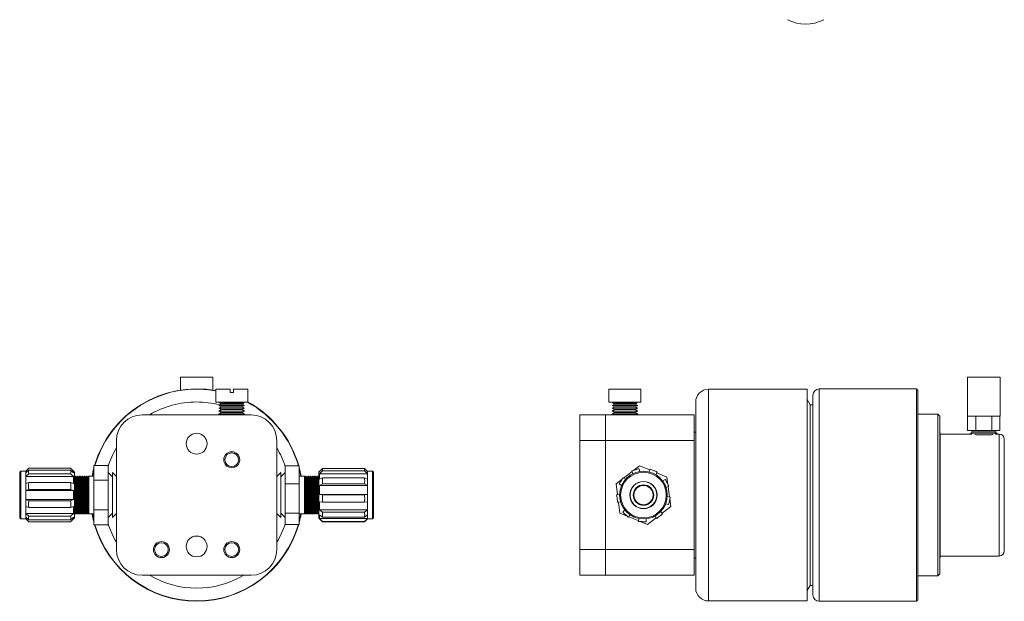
# Model space of a CAD drawing. Header units: inches. Extents: x 0.82 to 7.21, y 1.66 to 10.51.
# Tile 1 of 3: x 0.82 to 7.21, y 1.66 to 5.43. Entities that reach past the tile are written whole.
import ezdxf

# ---------------------------------------------------------------- set-up
doc = ezdxf.new("R2010")
doc.units = ezdxf.units.IN
doc.header["$MEASUREMENT"] = 0

msp = doc.modelspace()

# ---------------------------------------------------------------- linework, layer by layer
at = {"color": 7, "linetype": 'Continuous', "lineweight": 15}
for p, q in [((1.8624, 3.1131), (1.8624, 3.0299)), ((2.0737, 3.1131), (1.8624, 3.1131)), ((2.0737, 3.0299), (2.0737, 3.1131)), ((6.9732, 3.1131), (6.9732, 2.8604)), ((7.1845, 3.1131), (6.9732, 3.1131)), ((7.1845, 2.8604), (7.1845, 3.1131)), ((2.0921, 3.0352), (2.0921, 2.9519)), ((2.0921, 3.0352), (2.1859, 3.0352)), ((2.1859, 3.0146), (2.1859, 3.0352)), ((2.1859, 3.0146), (2.2066, 3.0146)), ((2.2066, 3.0146), (2.2066, 3.0352)), ((2.2066, 3.0352), (2.3004, 3.0352)), ((2.3004, 2.9519), (2.3004, 3.0352)), ((4.6443, 3.0146), (4.6443, 2.9519)), ((4.6443, 3.0146), (4.6449, 3.0146)), ((4.6449, 3.0146), (4.6449, 3.0352)), ((4.6449, 3.0352), (4.8522, 3.0352)), ((4.8522, 3.0352), (4.8522, 3.0146)), ((4.8522, 3.0146), (4.8527, 3.0146)), ((4.8527, 2.9519), (4.8527, 3.0146)), ((5.9332, 3.0361), (5.2918, 3.0361)), ((5.9332, 3.0361), (5.9332, 1.6611)), ((6.6415, 3.0381), (6.0108, 3.0381)), ((6.6515, 3.0281), (6.6415, 3.0381)), ((6.6415, 3.0381), (6.6415, 1.6591)), ((6.6515, 3.0281), (6.6515, 1.6691)), ((2.0921, 2.9519), (2.3004, 2.9519)), ((2.1289, 2.9519), (2.1182, 2.9457)), ((2.1182, 2.9457), (2.1289, 2.9396)), ((2.1182, 2.9457), (2.1962, 2.9457)), ((2.1289, 2.9519), (2.1289, 2.9519)), ((2.1289, 2.9519), (2.2636, 2.9519)), ((2.1962, 2.9457), (2.2742, 2.9457)), ((2.2742, 2.9457), (2.2636, 2.9519)), ((2.2636, 2.9519), (2.2636, 2.9519)), ((2.2636, 2.9396), (2.2742, 2.9457)), ((4.6443, 2.9519), (4.7485, 2.9519)), ((4.6812, 2.9519), (4.6705, 2.9457)), ((4.6705, 2.9457), (4.6812, 2.9396)), ((4.6705, 2.9457), (4.8265, 2.9457)), ((4.6812, 2.9519), (4.6812, 2.9519)), ((4.6812, 2.9519), (4.8159, 2.9519)), ((4.7485, 2.9519), (4.8527, 2.9519)), ((4.8265, 2.9457), (4.8159, 2.9519)), ((4.8159, 2.9519), (4.8159, 2.9519)), ((4.8159, 2.9396), (4.8265, 2.9457)), ((5.2085, 1.7444), (5.2085, 2.9527)), ((5.9525, 2.9347), (5.9332, 2.9681)), ((5.9692, 2.3569), (5.9692, 2.9964)), ((2.1289, 2.9396), (2.1131, 2.9304)), ((2.1131, 2.9304), (2.1289, 2.9213)), ((2.1131, 2.9304), (2.1962, 2.9304)), ((2.1289, 2.9213), (2.1131, 2.9121)), ((2.1131, 2.9121), (2.1289, 2.903)), ((2.1131, 2.9121), (2.1962, 2.9121)), ((2.1289, 2.903), (2.1131, 2.8939)), ((2.1131, 2.8939), (2.1289, 2.8847)), ((2.1131, 2.8939), (2.1962, 2.8939)), ((2.1289, 2.8847), (2.1131, 2.8756)), ((2.1289, 2.9396), (2.1289, 2.9396)), ((2.2636, 2.9396), (2.1289, 2.9396)), ((2.1289, 2.9396), (2.1962, 2.9396)), ((2.1289, 2.9213), (2.1289, 2.9213)), ((2.1289, 2.9213), (2.1962, 2.9213)), ((2.2636, 2.9213), (2.1289, 2.9213)), ((2.1289, 2.903), (2.1289, 2.903)), ((2.1289, 2.903), (2.1962, 2.903)), ((2.2636, 2.903), (2.1289, 2.903)), ((2.1289, 2.8847), (2.1289, 2.8847)), ((2.2636, 2.8847), (2.1289, 2.8847)), ((2.1289, 2.8847), (2.1962, 2.8847)), ((2.1962, 2.9396), (2.2636, 2.9396)), ((2.1962, 2.9304), (2.2794, 2.9304)), ((2.1962, 2.9213), (2.2636, 2.9213)), ((2.1962, 2.9121), (2.2794, 2.9121)), ((2.1962, 2.903), (2.2636, 2.903)), ((2.1962, 2.8939), (2.2794, 2.8939)), ((2.1962, 2.8847), (2.2636, 2.8847)), ((2.2794, 2.9304), (2.2636, 2.9396)), ((2.2636, 2.9396), (2.2636, 2.9396)), ((2.2636, 2.9213), (2.2794, 2.9304)), ((2.2794, 2.9121), (2.2636, 2.9213)), ((2.2636, 2.9213), (2.2636, 2.9213)), ((2.2636, 2.903), (2.2794, 2.9121)), ((2.2794, 2.8939), (2.2636, 2.903)), ((2.2636, 2.903), (2.2636, 2.903)), ((2.2636, 2.8847), (2.2794, 2.8939)), ((2.2794, 2.8756), (2.2636, 2.8847)), ((2.2636, 2.8847), (2.2636, 2.8847)), ((4.6812, 2.9396), (4.6653, 2.9304)), ((4.6653, 2.9304), (4.6812, 2.9213)), ((4.6653, 2.9304), (4.8317, 2.9304)), ((4.6812, 2.9213), (4.6653, 2.9121)), ((4.6653, 2.9121), (4.6812, 2.903)), ((4.6653, 2.9121), (4.8317, 2.9121)), ((4.6812, 2.903), (4.6653, 2.8939)), ((4.6653, 2.8939), (4.6812, 2.8847)), ((4.6653, 2.8939), (4.8317, 2.8939)), ((4.6812, 2.8847), (4.6653, 2.8756)), ((4.6812, 2.9396), (4.6812, 2.9396)), ((4.8159, 2.9396), (4.6812, 2.9396)), ((4.6812, 2.9396), (4.8159, 2.9396)), ((4.6812, 2.9213), (4.6812, 2.9213)), ((4.6812, 2.9213), (4.8159, 2.9213)), ((4.8159, 2.9213), (4.6812, 2.9213)), ((4.6812, 2.903), (4.6812, 2.903)), ((4.8159, 2.903), (4.6812, 2.903)), ((4.6812, 2.903), (4.8159, 2.903)), ((4.6812, 2.8847), (4.6812, 2.8847)), ((4.8159, 2.8847), (4.6812, 2.8847)), ((4.6812, 2.8847), (4.8159, 2.8847)), ((4.8317, 2.9304), (4.8159, 2.9396)), ((4.8159, 2.9396), (4.8159, 2.9396)), ((4.8159, 2.9213), (4.8317, 2.9304)), ((4.8317, 2.9121), (4.8159, 2.9213)), ((4.8159, 2.9213), (4.8159, 2.9213)), ((4.8159, 2.903), (4.8317, 2.9121)), ((4.8317, 2.8939), (4.8159, 2.903)), ((4.8159, 2.903), (4.8159, 2.903)), ((4.8159, 2.8847), (4.8317, 2.8939)), ((4.8317, 2.8756), (4.8159, 2.8847)), ((4.8159, 2.8847), (4.8159, 2.8847)), ((5.9692, 2.9347), (5.9525, 2.9347)), ((5.9525, 1.7624), (5.9525, 2.9347)), ((1.6139, 2.8694), (2.3222, 2.8694)), ((2.1131, 2.8756), (2.1238, 2.8694)), ((2.1131, 2.8756), (2.1962, 2.8756)), ((2.1962, 2.8756), (2.2794, 2.8756)), ((2.2687, 2.8694), (2.2794, 2.8756)), ((4.4568, 2.7027), (4.4568, 2.8694)), ((4.4568, 2.8694), (4.6235, 2.8694)), ((4.6235, 2.8694), (4.6235, 2.7027)), ((4.6235, 2.8694), (5.1985, 2.8694)), ((4.6653, 2.8756), (4.6761, 2.8694)), ((4.6653, 2.8756), (4.8317, 2.8756)), ((4.821, 2.8694), (4.8317, 2.8756)), ((5.1985, 2.8694), (5.1985, 2.7027)), ((6.7808, 2.8736), (6.6515, 2.8736)), ((6.7942, 2.8602), (6.7808, 2.8736)), ((6.7808, 1.8236), (6.7808, 2.8736)), ((6.7942, 2.8602), (6.7942, 1.8369)), ((7.1845, 2.8604), (6.9732, 2.8604)), ((6.9738, 2.8604), (6.9738, 2.7684)), ((7.0263, 2.8604), (7.0263, 2.7684)), ((7.1314, 2.8604), (7.1314, 2.7684)), ((7.1839, 2.8604), (7.1839, 2.7684)), ((5.2085, 2.7576), (5.1985, 2.7576)), ((6.7962, 2.7529), (6.7942, 2.7563)), ((6.7962, 2.7529), (6.7962, 1.9442)), ((7.0263, 2.7684), (6.9738, 2.7684)), ((6.9923, 2.7684), (7.0084, 2.7591)), ((7.0084, 2.7591), (6.9923, 2.7499)), ((6.9923, 2.7499), (7.0019, 2.7444)), ((7.1653, 2.7499), (6.9923, 2.7499)), ((7.1493, 2.7591), (7.0084, 2.7591)), ((7.1314, 2.7684), (7.0263, 2.7684)), ((7.1839, 2.7684), (7.1314, 2.7684)), ((7.1493, 2.7591), (7.1653, 2.7684)), ((7.1653, 2.7499), (7.1493, 2.7591)), ((7.1558, 2.7444), (7.1653, 2.7499)), ((1.4472, 1.9944), (1.4472, 2.7027)), ((2.4889, 2.7027), (2.4889, 1.9944)), ((4.6235, 2.7027), (4.4568, 2.7027)), ((4.4568, 2.7027), (4.4568, 1.9944)), ((4.6235, 2.7027), (4.6235, 1.9944)), ((5.1985, 2.7027), (4.6235, 2.7027)), ((5.1985, 1.9944), (5.1985, 2.7027)), ((7.0019, 2.7444), (6.7962, 2.7444)), ((7.1273, 2.7406), (7.0308, 2.7406)), ((7.1788, 2.7444), (7.1558, 2.7444)), ((7.2122, 2.7111), (7.2122, 1.9861)), ((0.8259, 2.5034), (0.8192, 2.4967)), ((0.8192, 2.2004), (0.8192, 2.4967)), ((0.8582, 2.5034), (0.8259, 2.5034)), ((0.8259, 2.5034), (0.8259, 2.1937)), ((0.8592, 2.5034), (0.8582, 2.5024)), ((0.8582, 2.5034), (0.8582, 2.1937)), ((0.8592, 2.5034), (0.8785, 2.5226)), ((0.8785, 2.5099), (0.8592, 2.493)), ((0.871, 2.5034), (0.8592, 2.5034)), ((0.8592, 2.493), (0.8592, 2.5034)), ((0.8785, 2.5226), (1.1502, 2.5226)), ((0.8785, 2.5099), (1.1502, 2.5099)), ((1.1502, 2.5226), (1.1695, 2.5034)), ((1.1695, 2.493), (1.1502, 2.5099)), ((1.1695, 2.5034), (1.1577, 2.5034)), ((1.1749, 2.498), (1.1695, 2.5034)), ((1.1695, 2.5034), (1.1695, 2.493)), ((1.1749, 2.1991), (1.1749, 2.498)), ((1.3932, 2.541), (1.3016, 2.541)), ((1.3016, 2.541), (1.3016, 2.4448)), ((1.3932, 2.541), (1.3932, 2.4448)), ((1.421, 2.4666), (1.3932, 2.4944)), ((1.4472, 2.4682), (1.421, 2.4944)), ((1.421, 2.2027), (1.421, 2.4944)), ((2.5151, 2.4944), (2.4889, 2.4682)), ((2.5429, 2.4944), (2.5151, 2.4666)), ((2.5151, 2.4944), (2.5151, 2.2027)), ((2.5429, 2.5393), (2.6346, 2.5393)), ((2.5429, 2.422), (2.5429, 2.5393)), ((2.6346, 2.422), (2.6346, 2.5393)), ((2.7666, 2.5034), (2.7612, 2.498)), ((2.7612, 2.498), (2.7612, 2.4056)), ((2.786, 2.5203), (2.7666, 2.5016)), ((2.7666, 2.4872), (2.786, 2.5058)), ((2.7685, 2.5034), (2.7666, 2.5034)), ((2.7666, 2.5016), (2.7666, 2.5034)), ((3.0576, 2.5203), (2.786, 2.5203)), ((3.0576, 2.5058), (2.786, 2.5058)), ((3.077, 2.5016), (3.0576, 2.5203)), ((3.0576, 2.5058), (3.077, 2.4872)), ((3.077, 2.5034), (3.0751, 2.5034)), ((3.0779, 2.5024), (3.077, 2.5034)), ((3.077, 2.5034), (3.077, 2.5016)), ((3.1102, 2.5034), (3.0779, 2.5034)), ((3.0779, 2.1937), (3.0779, 2.5034)), ((3.1169, 2.4967), (3.1102, 2.5034)), ((3.1102, 2.1937), (3.1102, 2.5034)), ((3.1169, 2.4967), (3.1169, 2.2004)), ((4.7399, 2.4593), (4.7956, 2.5021)), ((4.7944, 2.5058), (4.8003, 2.4872)), ((4.8046, 2.509), (4.844, 2.5393)), ((4.8461, 2.5016), (4.8402, 2.5203)), ((4.844, 2.5393), (4.9108, 2.5118)), ((4.9552, 2.4934), (5.0219, 2.4658)), ((0.8592, 2.469), (0.8785, 2.4859)), ((0.8592, 2.4234), (0.8592, 2.469)), ((0.8592, 2.469), (1.1695, 2.469)), ((0.8785, 2.4301), (0.8592, 2.4234)), ((0.8785, 2.4859), (1.1502, 2.4859)), ((0.8785, 2.4301), (1.1502, 2.4301)), ((1.1502, 2.4859), (1.1695, 2.469)), ((1.1695, 2.4234), (1.1502, 2.4301)), ((1.1695, 2.469), (1.1695, 2.4234)), ((1.1765, 2.4636), (1.1749, 2.4664)), ((1.1807, 2.4709), (1.1765, 2.4636)), ((1.1765, 2.2335), (1.1765, 2.4636)), ((1.1838, 2.4709), (1.1807, 2.4709)), ((1.1807, 2.4709), (1.1807, 2.2262)), ((1.188, 2.4636), (1.1838, 2.4709)), ((1.1838, 2.2262), (1.1838, 2.4709)), ((1.1921, 2.4709), (1.188, 2.4636)), ((1.188, 2.2335), (1.188, 2.4636)), ((1.1952, 2.4709), (1.1921, 2.4709)), ((1.1921, 2.4709), (1.1921, 2.2262)), ((1.1994, 2.4636), (1.1952, 2.4709)), ((1.1952, 2.2262), (1.1952, 2.4709)), ((1.2036, 2.4709), (1.1994, 2.4636)), ((1.1994, 2.2335), (1.1994, 2.4636)), ((1.2067, 2.4709), (1.2036, 2.4709)), ((1.2036, 2.4709), (1.2036, 2.2262)), ((1.2109, 2.4636), (1.2067, 2.4709)), ((1.2067, 2.2262), (1.2067, 2.4709)), ((1.215, 2.4709), (1.2109, 2.4636)), ((1.2109, 2.2335), (1.2109, 2.4636)), ((1.2181, 2.4709), (1.215, 2.4709)), ((1.215, 2.4709), (1.215, 2.2262)), ((1.2223, 2.4636), (1.2181, 2.4709)), ((1.2181, 2.2262), (1.2181, 2.4709)), ((1.2265, 2.4709), (1.2223, 2.4636)), ((1.2223, 2.2335), (1.2223, 2.4636)), ((1.2296, 2.4709), (1.2265, 2.4709)), ((1.2265, 2.4709), (1.2265, 2.2262)), ((1.2338, 2.4636), (1.2296, 2.4709)), ((1.2296, 2.2262), (1.2296, 2.4709)), ((1.2379, 2.4709), (1.2338, 2.4636)), ((1.2338, 2.2335), (1.2338, 2.4636)), ((1.241, 2.4709), (1.2379, 2.4709)), ((1.2379, 2.4709), (1.2379, 2.2262)), ((1.2452, 2.4636), (1.241, 2.4709)), ((1.241, 2.2262), (1.241, 2.4709)), ((1.2494, 2.4709), (1.2452, 2.4636)), ((1.2452, 2.2335), (1.2452, 2.4636)), ((1.2525, 2.4709), (1.2494, 2.4709)), ((1.2494, 2.4709), (1.2494, 2.2262)), ((1.2567, 2.4636), (1.2525, 2.4709)), ((1.2525, 2.2262), (1.2525, 2.4709)), ((1.2609, 2.4709), (1.2567, 2.4636)), ((1.2567, 2.2335), (1.2567, 2.4636)), ((1.2639, 2.4709), (1.2609, 2.4709)), ((1.2609, 2.4709), (1.2609, 2.2262)), ((1.2681, 2.4636), (1.2639, 2.4709)), ((1.2639, 2.2262), (1.2639, 2.4709)), ((1.2682, 2.4638), (1.2681, 2.4636)), ((1.2681, 2.2335), (1.2681, 2.4636)), ((1.3016, 2.4709), (1.2682, 2.4709)), ((1.2682, 2.2262), (1.2682, 2.4709)), ((1.3932, 2.4448), (1.3016, 2.4448)), ((1.3016, 2.4448), (1.3016, 2.2523)), ((1.3932, 2.4448), (1.3932, 2.2523)), ((2.6679, 2.4709), (2.6346, 2.4709)), ((2.6679, 2.4709), (2.6679, 2.3953)), ((2.668, 2.4636), (2.6679, 2.4638)), ((2.6722, 2.4709), (2.668, 2.4636)), ((2.668, 2.4636), (2.668, 2.2335)), ((2.6753, 2.4709), (2.6722, 2.4709)), ((2.6722, 2.4709), (2.6722, 2.2262)), ((2.6795, 2.4636), (2.6753, 2.4709)), ((2.6753, 2.3953), (2.6753, 2.4709)), ((2.6837, 2.4709), (2.6795, 2.4636)), ((2.6795, 2.4636), (2.6795, 2.2335)), ((2.6867, 2.4709), (2.6837, 2.4709)), ((2.6837, 2.4709), (2.6837, 2.2262)), ((2.6909, 2.4636), (2.6867, 2.4709)), ((2.6867, 2.3953), (2.6867, 2.4709)), ((2.6951, 2.4709), (2.6909, 2.4636)), ((2.6909, 2.4636), (2.6909, 2.2335)), ((2.6982, 2.4709), (2.6951, 2.4709)), ((2.6951, 2.4709), (2.6951, 2.2262)), ((2.7024, 2.4636), (2.6982, 2.4709)), ((2.6982, 2.3953), (2.6982, 2.4709)), ((2.7066, 2.4709), (2.7024, 2.4636)), ((2.7024, 2.4636), (2.7024, 2.2335)), ((2.7096, 2.4709), (2.7066, 2.4709)), ((2.7066, 2.4709), (2.7066, 2.2262)), ((2.7138, 2.4636), (2.7096, 2.4709)), ((2.7096, 2.3953), (2.7096, 2.4709)), ((2.718, 2.4709), (2.7138, 2.4636)), ((2.7138, 2.4636), (2.7138, 2.2335)), ((2.7211, 2.4709), (2.718, 2.4709)), ((2.718, 2.4709), (2.718, 2.2262)), ((2.7253, 2.4636), (2.7211, 2.4709)), ((2.7211, 2.3953), (2.7211, 2.4709)), ((2.7295, 2.4709), (2.7253, 2.4636)), ((2.7253, 2.4636), (2.7253, 2.2335)), ((2.7325, 2.4709), (2.7295, 2.4709)), ((2.7295, 2.4709), (2.7295, 2.2262)), ((2.7367, 2.4636), (2.7325, 2.4709)), ((2.7325, 2.3953), (2.7325, 2.4709)), ((2.7409, 2.4709), (2.7367, 2.4636)), ((2.7367, 2.4636), (2.7367, 2.2335)), ((2.744, 2.4709), (2.7409, 2.4709)), ((2.7409, 2.4709), (2.7409, 2.2262)), ((2.7482, 2.4636), (2.744, 2.4709)), ((2.744, 2.3953), (2.744, 2.4709)), ((2.7524, 2.4709), (2.7482, 2.4636)), ((2.7482, 2.4636), (2.7482, 2.2335)), ((2.7554, 2.4709), (2.7524, 2.4709)), ((2.7524, 2.4709), (2.7524, 2.2262)), ((2.7596, 2.4636), (2.7554, 2.4709)), ((2.7554, 2.3953), (2.7554, 2.4709)), ((2.7612, 2.4664), (2.7596, 2.4636)), ((2.7596, 2.4636), (2.7596, 2.2335)), ((2.7666, 2.4509), (2.7666, 2.4872)), ((2.7666, 2.4872), (3.077, 2.4872)), ((2.786, 2.4614), (2.7666, 2.4509)), ((3.0576, 2.4614), (2.786, 2.4614)), ((3.077, 2.4509), (3.0576, 2.4614)), ((3.077, 2.4872), (3.077, 2.4509)), ((4.6915, 2.422), (4.7309, 2.4524)), ((4.7531, 2.4509), (4.7366, 2.4614)), ((5.0112, 2.4496), (4.9939, 2.4406)), ((5.0219, 2.4658), (5.0285, 2.4165)), ((0.8592, 2.3783), (0.8785, 2.385)), ((0.8592, 2.3188), (0.8592, 2.3783)), ((0.8592, 2.3783), (1.1695, 2.3783)), ((0.8785, 2.385), (1.1502, 2.385)), ((1.1502, 2.385), (1.1695, 2.3783)), ((1.1695, 2.3783), (1.1695, 2.3188)), ((2.5429, 2.422), (2.6346, 2.422)), ((2.5429, 2.2313), (2.5429, 2.422)), ((2.6346, 2.2313), (2.6346, 2.422)), ((2.6679, 2.3953), (2.6679, 2.2262)), ((2.6753, 2.2262), (2.6753, 2.3953)), ((2.6867, 2.2262), (2.6867, 2.3953)), ((2.6982, 2.2262), (2.6982, 2.3953)), ((2.7096, 2.2262), (2.7096, 2.3953)), ((2.7211, 2.2262), (2.7211, 2.3953)), ((2.7325, 2.2262), (2.7325, 2.3953)), ((2.744, 2.2262), (2.744, 2.3953)), ((2.7554, 2.2262), (2.7554, 2.3953)), ((2.7612, 2.4056), (2.7612, 2.1991)), ((2.7666, 2.4104), (2.786, 2.4209)), ((2.7666, 2.3522), (2.7666, 2.4104)), ((2.7666, 2.4104), (3.077, 2.4104)), ((3.0576, 2.4209), (2.786, 2.4209)), ((3.0576, 2.4209), (3.077, 2.4104)), ((3.077, 2.4104), (3.077, 2.3522)), ((4.701, 2.3504), (4.6915, 2.422)), ((4.7109, 2.4209), (4.7274, 2.4104)), ((5.0161, 2.398), (5.0334, 2.4071)), ((5.0299, 2.4053), (5.0392, 2.3356)), ((0.8785, 2.3121), (0.8592, 2.3188)), ((1.1695, 2.3188), (0.8592, 2.3188)), ((0.8785, 2.3121), (1.1502, 2.3121)), ((1.1695, 2.3188), (1.1502, 2.3121)), ((2.786, 2.3497), (2.7666, 2.3522)), ((3.077, 2.3522), (2.7666, 2.3522)), ((2.7666, 2.3047), (2.786, 2.3021)), ((2.7666, 2.2519), (2.7666, 2.3047)), ((3.0576, 2.3497), (2.786, 2.3497)), ((3.0576, 2.3021), (2.786, 2.3021)), ((3.077, 2.3522), (3.0576, 2.3497)), ((3.0576, 2.3021), (3.077, 2.3047)), ((3.077, 2.3047), (3.077, 2.2519)), ((4.7145, 2.3522), (4.6952, 2.3497)), ((4.7015, 2.3021), (4.7209, 2.3047)), ((4.7168, 2.2313), (4.7073, 2.3029)), ((5.043, 2.3348), (5.0239, 2.339)), ((5.0407, 2.3244), (5.0472, 2.2751)), ((5.9692, 1.7007), (5.9692, 2.3402)), ((0.8592, 2.2737), (0.8785, 2.267)), ((0.8592, 2.2281), (0.8592, 2.2737)), ((0.8785, 2.267), (1.1502, 2.267)), ((1.1502, 2.267), (1.1695, 2.2737)), ((1.1695, 2.2737), (1.1695, 2.2281)), ((1.3932, 2.2523), (1.3016, 2.2523)), ((1.3016, 2.2523), (1.3016, 2.1561)), ((1.3932, 2.2523), (1.3932, 2.1561)), ((2.786, 2.2375), (2.7666, 2.2519)), ((3.077, 2.2519), (2.7666, 2.2519)), ((3.077, 2.2519), (3.0576, 2.2375)), ((4.7484, 2.2519), (4.7352, 2.2375)), ((4.9935, 2.2264), (4.9816, 2.2419)), ((5.0472, 2.2751), (4.9899, 2.231)), ((5.0135, 2.2921), (5.0326, 2.2879)), ((0.8192, 2.2004), (0.8259, 2.1937)), ((0.8259, 2.1937), (0.8582, 2.1937)), ((0.8582, 2.1947), (0.8592, 2.1937)), ((0.8785, 2.2112), (0.8592, 2.2281)), ((1.1695, 2.2281), (0.8592, 2.2281)), ((0.8592, 2.2041), (0.8785, 2.1872)), ((0.8592, 2.1937), (0.8592, 2.2041)), ((0.8592, 2.1937), (0.871, 2.1937)), ((0.8785, 2.1745), (0.8592, 2.1937)), ((0.8785, 2.2112), (1.1502, 2.2112)), ((0.8785, 2.1872), (1.1502, 2.1872)), ((0.8785, 2.1745), (1.1502, 2.1745)), ((1.1695, 2.2281), (1.1502, 2.2112)), ((1.1502, 2.1872), (1.1695, 2.2041)), ((1.1695, 2.1937), (1.1502, 2.1745)), ((1.1577, 2.1937), (1.1695, 2.1937)), ((1.1695, 2.2041), (1.1695, 2.1937)), ((1.1695, 2.1937), (1.1749, 2.1991)), ((1.1749, 2.2307), (1.1765, 2.2335)), ((1.1765, 2.2335), (1.1807, 2.2262)), ((1.1807, 2.2262), (1.1838, 2.2262)), ((1.1838, 2.2262), (1.188, 2.2335)), ((1.188, 2.2335), (1.1921, 2.2262)), ((1.1921, 2.2262), (1.1952, 2.2262)), ((1.1952, 2.2262), (1.1994, 2.2335)), ((1.1994, 2.2335), (1.2036, 2.2262)), ((1.2036, 2.2262), (1.2067, 2.2262)), ((1.2067, 2.2262), (1.2109, 2.2335)), ((1.2109, 2.2335), (1.215, 2.2262)), ((1.215, 2.2262), (1.2181, 2.2262)), ((1.2181, 2.2262), (1.2223, 2.2335)), ((1.2223, 2.2335), (1.2265, 2.2262)), ((1.2265, 2.2262), (1.2296, 2.2262)), ((1.2296, 2.2262), (1.2338, 2.2335)), ((1.2338, 2.2335), (1.2379, 2.2262)), ((1.2379, 2.2262), (1.241, 2.2262)), ((1.241, 2.2262), (1.2452, 2.2335)), ((1.2452, 2.2335), (1.2494, 2.2262)), ((1.2494, 2.2262), (1.2525, 2.2262)), ((1.2525, 2.2262), (1.2567, 2.2335)), ((1.2567, 2.2335), (1.2609, 2.2262)), ((1.2609, 2.2262), (1.2639, 2.2262)), ((1.2639, 2.2262), (1.2681, 2.2335)), ((1.2681, 2.2335), (1.2682, 2.2333)), ((1.2682, 2.2262), (1.3016, 2.2262)), ((1.3932, 2.2027), (1.421, 2.2305)), ((1.421, 2.2027), (1.4472, 2.229)), ((2.4889, 2.229), (2.5151, 2.2027)), ((2.5151, 2.2305), (2.5429, 2.2027)), ((2.5429, 2.2313), (2.6346, 2.2313)), ((2.5429, 2.1578), (2.5429, 2.2313)), ((2.6346, 2.1578), (2.6346, 2.2313)), ((2.6346, 2.2262), (2.6679, 2.2262)), ((2.6679, 2.2333), (2.668, 2.2335)), ((2.668, 2.2335), (2.6722, 2.2262)), ((2.6722, 2.2262), (2.6753, 2.2262)), ((2.6753, 2.2262), (2.6795, 2.2335)), ((2.6795, 2.2335), (2.6837, 2.2262)), ((2.6837, 2.2262), (2.6867, 2.2262)), ((2.6867, 2.2262), (2.6909, 2.2335)), ((2.6909, 2.2335), (2.6951, 2.2262)), ((2.6951, 2.2262), (2.6982, 2.2262)), ((2.6982, 2.2262), (2.7024, 2.2335)), ((2.7024, 2.2335), (2.7066, 2.2262)), ((2.7066, 2.2262), (2.7096, 2.2262)), ((2.7096, 2.2262), (2.7138, 2.2335)), ((2.7138, 2.2335), (2.718, 2.2262)), ((2.718, 2.2262), (2.7211, 2.2262)), ((2.7211, 2.2262), (2.7253, 2.2335)), ((2.7253, 2.2335), (2.7295, 2.2262)), ((2.7295, 2.2262), (2.7325, 2.2262)), ((2.7325, 2.2262), (2.7367, 2.2335)), ((2.7367, 2.2335), (2.7409, 2.2262)), ((2.7409, 2.2262), (2.744, 2.2262)), ((2.744, 2.2262), (2.7482, 2.2335)), ((2.7482, 2.2335), (2.7524, 2.2262)), ((2.7524, 2.2262), (2.7554, 2.2262)), ((2.7554, 2.2262), (2.7596, 2.2335)), ((2.7596, 2.2335), (2.7612, 2.2307)), ((2.7612, 2.1991), (2.7846, 2.1757)), ((2.7666, 2.2195), (2.786, 2.2051)), ((2.7666, 2.1968), (2.7666, 2.2195)), ((2.786, 2.1772), (2.7666, 2.1968)), ((3.077, 2.1968), (2.7666, 2.1968)), ((3.0576, 2.2375), (2.786, 2.2375)), ((3.0576, 2.2051), (2.786, 2.2051)), ((3.0576, 2.1772), (2.786, 2.1772)), ((3.0576, 2.1752), (2.786, 2.1752)), ((3.0576, 2.2051), (3.077, 2.2195)), ((3.077, 2.1968), (3.0576, 2.1772)), ((3.059, 2.1757), (3.0779, 2.1947)), ((3.077, 2.2195), (3.077, 2.1968)), ((3.0779, 2.1937), (3.1102, 2.1937)), ((3.1102, 2.1937), (3.1169, 2.2004)), ((4.7628, 2.2122), (4.7168, 2.2313)), ((4.7706, 2.2051), (4.7838, 2.2195)), ((4.8382, 2.1811), (4.7732, 2.2079)), ((4.8388, 2.1968), (4.838, 2.1772)), ((4.8946, 2.1578), (4.8486, 2.1768)), ((4.8859, 2.1752), (4.8868, 2.1947)), ((4.9519, 2.2018), (4.8946, 2.1578)), ((4.9435, 2.2127), (4.9554, 2.1972)), ((1.3932, 2.1561), (1.3016, 2.1561)), ((2.5429, 2.1578), (2.6346, 2.1578)), ((4.4568, 1.8277), (4.4568, 1.9944)), ((4.4568, 1.9944), (4.6235, 1.9944)), ((4.6235, 1.9944), (4.6235, 1.8277)), ((4.6235, 1.9944), (5.1985, 1.9944)), ((5.1985, 1.9944), (5.1985, 1.8277)), ((5.1985, 1.9396), (5.2085, 1.9396)), ((6.7942, 1.9408), (6.7962, 1.9442)), ((6.7962, 1.9527), (7.1788, 1.9527)), ((2.3222, 1.8277), (1.6139, 1.8277)), ((4.6235, 1.8277), (4.4568, 1.8277)), ((5.1985, 1.8277), (4.6235, 1.8277)), ((6.6515, 1.8236), (6.7808, 1.8236)), ((6.7808, 1.8236), (6.7942, 1.8369)), ((5.9332, 1.7291), (5.9525, 1.7624)), ((5.9525, 1.7624), (5.9692, 1.7624)), ((6.6415, 1.6591), (6.6515, 1.6691)), ((5.2918, 1.6611), (5.9332, 1.6611)), ((6.0108, 1.6591), (6.6415, 1.6591))]:
    msp.add_line(p, q, dxfattribs=at)
at = {"color": 8, "linetype": 'Continuous', "lineweight": 15}
for p, q in [((5.2918, 3.0361), (5.2918, 1.6611)), ((6.0108, 3.0381), (6.0108, 2.3486)), ((2.2743, 2.8694), (2.2715, 2.871)), ((7.1788, 1.9527), (7.1788, 2.7444)), ((6.0108, 2.3486), (6.0108, 1.6591))]:
    msp.add_line(p, q, dxfattribs=at)
at = {"color": 7, "linetype": 'Continuous', "lineweight": 15, "flags": 128}
for points in [[(1.2895, 2.4709), (1.2948, 2.4975), (1.3016, 2.5252)], [(1.2915, 2.4709), (1.2946, 2.4866), (1.3016, 2.5172)], [(2.6346, 2.5172), (2.6416, 2.4866), (2.6446, 2.4709)], [(1.3016, 2.172), (1.2948, 2.1996), (1.2895, 2.2262)], [(1.3016, 2.1799), (1.2992, 2.1896), (1.2915, 2.2262)], [(2.6446, 2.2262), (2.6369, 2.1896), (2.6346, 2.1799)]]:
    msp.add_lwpolyline(points, dxfattribs=at)
at = {"color": 7, "linetype": 'Continuous', "lineweight": 15}
for centre, radius in [((1.9681, 2.6819), 0.0677), ((2.1964, 2.5777), 0.0521), ((2.1964, 2.5777), 0.0445), ((4.8693, 2.3486), 0.1548), ((4.8693, 2.3486), 0.1482), ((4.8693, 2.3486), 0.0887), ((4.8693, 2.3486), 0.087), ((4.8693, 2.3486), 0.0665), ((4.8693, 2.3486), 0.0625), ((1.7397, 1.9944), 0.0521), ((1.9681, 2.0152), 0.0677), ((2.1964, 1.9944), 0.0521), ((1.7397, 1.9944), 0.0445), ((2.1964, 1.9944), 0.0445)]:
    msp.add_circle(centre, radius, dxfattribs=at)
for centre, radius, start, end in [((5.9222, 5.6595), 0.2543, 242.39105, 297.60895), ((1.9681, 2.3486), 0.6895, 79.63953, 163.79258), ((1.9681, 2.3486), 0.6875, 90, 163.74413), ((1.9681, 2.3486), 0.6875, 79.60906, 90), ((5.2918, 2.9527), 0.0833, 90, 180), ((6.0108, 2.9964), 0.0417, 90, 180), ((1.9681, 2.3486), 0.6875, 16.11102, 61.3513), ((1.9681, 2.3486), 0.6895, 16.06302, 61.18443), ((1.6139, 2.7027), 0.1667, 90, 180), ((2.3222, 2.7027), 0.1667, 0, 90), ((7.1788, 2.7111), 0.0333, 0, 90), ((1.9681, 2.3486), 0.6895, 10.21971, 14.84052), ((1.9681, 2.3486), 0.6895, 345.15948, 349.78029), ((1.9681, 2.3486), 0.6895, 196.20742, 343.93698), ((1.9681, 2.3486), 0.6875, 196.25587, 343.88898), ((1.6139, 1.9944), 0.1667, 180, 270), ((2.3222, 1.9944), 0.1667, 270, 0), ((7.1788, 1.9861), 0.0333, 270, 0), ((5.2918, 1.7444), 0.0833, 180, 270), ((6.0108, 1.7007), 0.0417, 180, 270)]:
    msp.add_arc(centre, radius, start, end, dxfattribs=at)
at = {"color": 8, "linetype": 'Continuous', "lineweight": 15}
for start, end in [(90, 120.45031), (75.56636, 90), (149.54969, 162.07278), (17.92722, 30.45031), (197.92722, 210.45031), (329.54969, 342.07278), (239.54969, 300.45031)]:
    msp.add_arc((1.9681, 2.3486), 0.6042, start, end, dxfattribs=at)
at = {"color": 7, "linetype": 'Continuous', "lineweight": 15}
for points, knots in [([(7.0439, 2.7392), (7.0429, 2.7393), (7.0344, 2.7399), (7.0256, 2.7412), (7.0209, 2.7419), (7.0201, 2.742)], [0, 0, 0, 0, 0.0928625, 0.8429109, 1, 1, 1, 1]), ([(7.1373, 2.742), (7.1354, 2.7417), (7.1297, 2.7408), (7.1201, 2.7398), (7.1137, 2.7392)], [0, 0, 0, 0, 0.335965, 1, 1, 1, 1]), ([(0.8785, 2.4859), (0.8777, 2.4899), (0.876, 2.4979), (0.8777, 2.5059), (0.8785, 2.5099)], [0, 0, 0, 0, 0.495253, 1, 1, 1, 1]), ([(1.1502, 2.5099), (1.151, 2.506), (1.1527, 2.498), (1.151, 2.49), (1.1502, 2.4859)], [0, 0, 0, 0, 0.495252, 1, 1, 1, 1]), ([(2.786, 2.5058), (2.7851, 2.5082), (2.7835, 2.513), (2.7851, 2.5178), (2.786, 2.5203)], [0, 0, 0, 0, 0.495253, 1, 1, 1, 1]), ([(3.0576, 2.5203), (3.0585, 2.5179), (3.0601, 2.513), (3.0585, 2.5082), (3.0576, 2.5058)], [0, 0, 0, 0, 0.495253, 1, 1, 1, 1]), ([(4.8402, 2.5203), (4.8326, 2.5179), (4.8174, 2.513), (4.8021, 2.5082), (4.7944, 2.5058)], [0, 0, 0, 0, 0.495253, 1, 1, 1, 1]), ([(4.913, 2.5171), (4.9129, 2.5167), (4.9104, 2.5107), (4.9079, 2.5047), (4.9056, 2.4991)], [0, 0, 0, 0, 0.067433, 1, 1, 1, 1]), ([(4.9574, 2.4988), (4.9558, 2.4995), (4.9477, 2.5028), (4.9328, 2.509), (4.9196, 2.5144), (4.913, 2.5171)], [0, 0, 0, 0, 0.1094139, 0.5513277, 1, 1, 1, 1]), ([(4.9499, 2.4808), (4.9522, 2.4864), (4.9547, 2.4924), (4.9572, 2.4984), (4.9574, 2.4988)], [0, 0, 0, 0, 0.932567, 1, 1, 1, 1]), ([(0.8785, 2.385), (0.8777, 2.3924), (0.876, 2.4075), (0.8777, 2.4225), (0.8785, 2.4301)], [0, 0, 0, 0, 0.495253, 1, 1, 1, 1]), ([(1.1502, 2.4301), (1.151, 2.4227), (1.1527, 2.4076), (1.151, 2.3926), (1.1502, 2.385)], [0, 0, 0, 0, 0.495253, 1, 1, 1, 1]), ([(2.786, 2.4209), (2.7851, 2.4275), (2.7835, 2.441), (2.7851, 2.4545), (2.786, 2.4614)], [0, 0, 0, 0, 0.495253, 1, 1, 1, 1]), ([(3.0576, 2.4614), (3.0585, 2.4547), (3.0601, 2.4412), (3.0585, 2.4277), (3.0576, 2.4209)], [0, 0, 0, 0, 0.4952531, 1, 1, 1, 1]), ([(4.7366, 2.4614), (4.7324, 2.4547), (4.7238, 2.4412), (4.7152, 2.4277), (4.7109, 2.4209)], [0, 0, 0, 0, 0.4952531, 1, 1, 1, 1]), ([(5.0334, 2.4071), (5.0297, 2.4141), (5.0223, 2.4283), (5.0149, 2.4425), (5.0112, 2.4496)], [0, 0, 0, 0, 0.4952531, 1, 1, 1, 1]), ([(0.8785, 2.267), (0.8777, 2.2744), (0.876, 2.2895), (0.8777, 2.3045), (0.8785, 2.3121)], [0, 0, 0, 0, 0.495253, 1, 1, 1, 1]), ([(1.1502, 2.3121), (1.151, 2.3047), (1.1527, 2.2896), (1.151, 2.2746), (1.1502, 2.267)], [0, 0, 0, 0, 0.4952531, 1, 1, 1, 1]), ([(2.786, 2.3021), (2.7851, 2.3099), (2.7835, 2.3258), (2.7851, 2.3417), (2.786, 2.3497)], [0, 0, 0, 0, 0.495253, 1, 1, 1, 1]), ([(3.0576, 2.3497), (3.0585, 2.3418), (3.0601, 2.326), (3.0585, 2.3101), (3.0576, 2.3021)], [0, 0, 0, 0, 0.495253, 1, 1, 1, 1]), ([(4.6952, 2.3497), (4.6962, 2.3418), (4.6983, 2.326), (4.7004, 2.3101), (4.7015, 2.3021)], [0, 0, 0, 0, 0.495253, 1, 1, 1, 1]), ([(5.0326, 2.2879), (5.0343, 2.2957), (5.0378, 2.3113), (5.0412, 2.3269), (5.043, 2.3348)], [0, 0, 0, 0, 0.495253, 1, 1, 1, 1]), ([(5.9692, 2.3402), (5.9692, 2.3406), (5.9692, 2.3416), (5.9693, 2.3441), (5.9694, 2.3475), (5.9694, 2.351), (5.9692, 2.3542), (5.9692, 2.3561), (5.9692, 2.3568), (5.9692, 2.3569)], [0, 0, 0, 0, 0.085416, 0.265235, 0.4450528, 0.6245292, 0.803509, 0.9832975, 1, 1, 1, 1]), ([(0.8785, 2.1872), (0.8777, 2.1911), (0.876, 2.1991), (0.8777, 2.2071), (0.8785, 2.2112)], [0, 0, 0, 0, 0.495252, 1, 1, 1, 1]), ([(1.1502, 2.2112), (1.151, 2.2072), (1.1527, 2.1992), (1.151, 2.1912), (1.1502, 2.1872)], [0, 0, 0, 0, 0.495253, 1, 1, 1, 1]), ([(2.7848, 2.1759), (2.7846, 2.176), (2.7837, 2.1764), (2.785, 2.1769), (2.786, 2.1772)], [0, 0, 0, 0, 0.2276762, 1, 1, 1, 1]), ([(2.786, 2.2051), (2.7851, 2.2104), (2.7835, 2.2212), (2.7851, 2.232), (2.786, 2.2375)], [0, 0, 0, 0, 0.495253, 1, 1, 1, 1]), ([(3.0576, 2.2375), (3.0585, 2.2321), (3.0601, 2.2213), (3.0585, 2.2105), (3.0576, 2.2051)], [0, 0, 0, 0, 0.495253, 1, 1, 1, 1]), ([(3.0576, 2.1772), (3.0586, 2.1769), (3.0599, 2.1764), (3.059, 2.176), (3.0588, 2.1759)], [0, 0, 0, 0, 0.757762, 1, 1, 1, 1]), ([(4.7352, 2.2375), (4.7411, 2.2321), (4.7529, 2.2213), (4.7647, 2.2105), (4.7706, 2.2051)], [0, 0, 0, 0, 0.495253, 1, 1, 1, 1]), ([(4.838, 2.1772), (4.8459, 2.1769), (4.8619, 2.1762), (4.8779, 2.1755), (4.8859, 2.1752)], [0, 0, 0, 0, 0.495253, 1, 1, 1, 1]), ([(4.9554, 2.1972), (4.9617, 2.202), (4.9744, 2.2117), (4.9871, 2.2215), (4.9935, 2.2264)], [0, 0, 0, 0, 0.495253, 1, 1, 1, 1])]:
    msp.add_open_spline(points, degree=3, knots=knots, dxfattribs=at)

doc.saveas('drawing.dxf')
